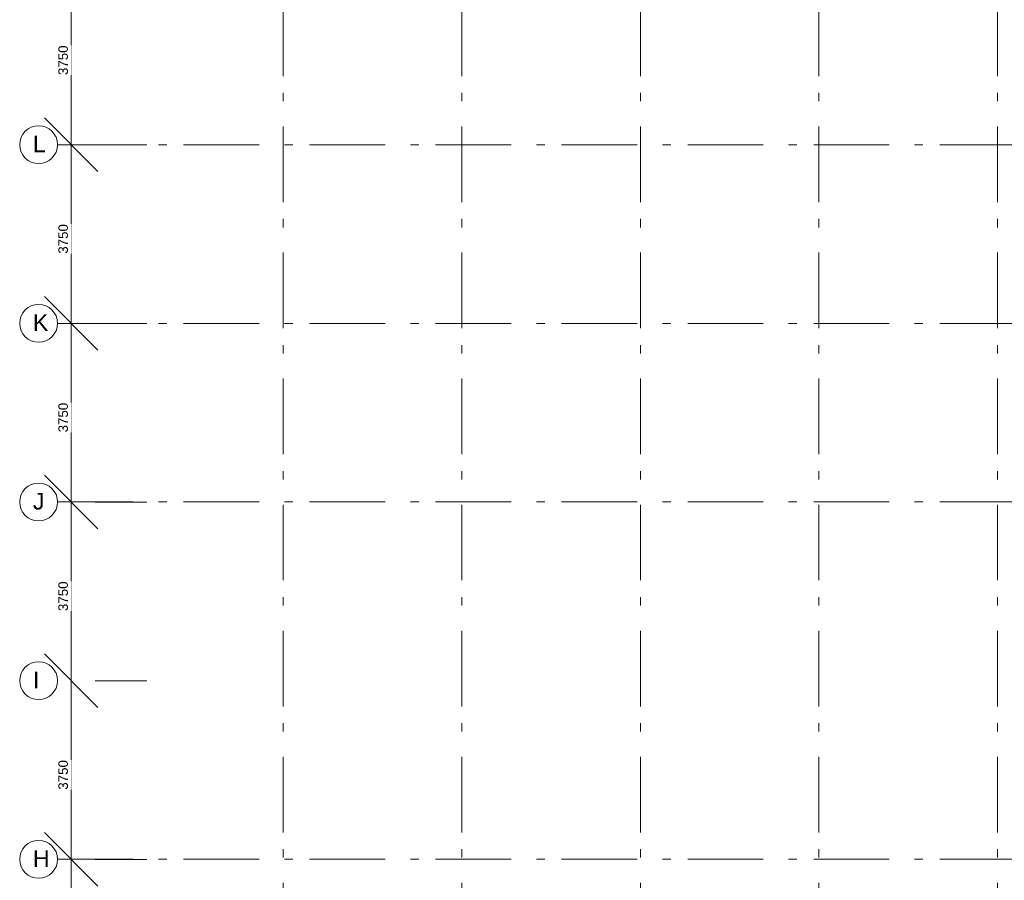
# Model space of a CAD drawing. Header units: millimetres. Extents: x -59728 to 53438, y 127740 to 210459.
# Tile 3 of 28: x -59728 to -39058, y 157266 to 175330. Entities that reach past the tile are written whole.
import ezdxf

# ---------------------------------------------------------------- set-up
doc = ezdxf.new("R2010")
doc.units = ezdxf.units.MM
doc.header["$LTSCALE"] = 2540
doc.header["$PDMODE"] = 1
doc.header["$PDSIZE"] = -2
doc.linetypes.add('STYLE_01', pattern=[0.033465, 0.025591, -0.003937, 0.0005, -0.003437])
doc.linetypes.add('STYLE_06', pattern=[1.04164, 0.625, -0.20828, 0.06943, -0.13893])
doc.layers.get('0').update_dxf_attribs({"lineweight": 18})
doc.layers.get('DEFPOINTS').update_dxf_attribs({"lineweight": 18})
for name, color, linetype, lineweight in [('ASSEN', 7, 'STYLE_01', 18), ('MATEN', 7, 'Continuous', 18), ('MUUR', 7, 'Continuous', 18), ('TEKST35', 7, 'Continuous', 18)]:
    doc.layers.add(name, color=color, linetype=linetype, lineweight=lineweight)
doc.styles.add('Arial', font='Arial')
doc.dimstyles.new('Arch', dxfattribs={"dimtxt": 199.818347, "dimasz": 1122.412109, "dimexe": 1587.5, "dimexo": 793.75, "dimgap": 1.5875, "dimtad": 1, "dimdec": 0, "dimzin": 11, "dimtxsty": 'Arial', "dimblk": 'VW_SLASH', "dimcen": 0, "dimdle": 1.5875, "dimadec": 0, "dimazin": 0, "dimtfac": 1, "dimtdec": 0, "dimtix": 1, "dimtmove": 0, "dimatfit": 0, "dimldrblk": 'VW_FILLEDARROW', "dimfxl": 0, "dimfrac": 2, "dimtolj": 1, "dimtzin": 11, "dimarcsym": 0})

# ---------------------------------------------------------------- blocks, each defined once
blk = doc.blocks.new('*D')
at = {"layer": 'DEFPOINTS', "color": 0, "lineweight": 0}
for p in [(-56254, 36169), (-56254, 32419), (-56254, 32419), (-55966, 32419), (-56254, 28669), (-56254, 28669), (-55966, 28669), (-56254, 24919), (-56254, 24919), (-55966, 24919), (-56254, 21169), (-56254, 21169), (-55966, 21169), (-56254, 17419), (-56254, 17419), (-55966, 17419), (-56254, 13669), (-56254, 13669), (-55966, 13669), (-56254, 9919), (-56254, 9919), (-55966, 9919), (-56254, 6169), (-56254, 6169), (-55966, 6169), (-56254, 2419), (-56254, 2419), (-55966, 2419), (-56254, -1331), (-56254, -1331), (-55966, -1331), (-56254, -5081), (-56254, -5081), (-55966, -5081), (-56254, -8831), (-56254, -8831), (-55966, -8831), (-56254, -12581), (-55966, -12581), (-1575, -12581), (-1575, -16331), (-1575, -16331), (-1288, -16331), (-1575, -20081), (-1575, -20081), (-1288, -20081), (-1575, -23831), (-1575, -23831), (-1288, -23831), (-1575, -27581), (-1575, -27581), (-1288, -27581), (-1575, -31331), (-1575, -31331), (-1288, -31331), (-1575, -35081), (-1575, -35081), (-1288, -35081), (-1575, -38831), (-1288, -38831)]:
    blk.add_point(p, dxfattribs=at)
at = {"layer": 'MATEN', "color": 0, "lineweight": -2}
for p, q in [((-55966, 36169), (-55966, 36963)), ((-55966, 32419), (-55966, 36169)), ((-55460, 36169), (-54379, 36169)), ((-55966, 32419), (-55966, 33213)), ((-55966, 28669), (-55966, 32419)), ((-55966, 31626), (-55966, 32419)), ((-55460, 32419), (-54379, 32419)), ((-55460, 32419), (-54379, 32419)), ((-55966, 28669), (-55966, 29463)), ((-55966, 24919), (-55966, 28669)), ((-55966, 27876), (-55966, 28669)), ((-55460, 28669), (-54379, 28669)), ((-55460, 28669), (-54379, 28669)), ((-55966, 24919), (-55966, 25713)), ((-55966, 21169), (-55966, 24919)), ((-55966, 24126), (-55966, 24919)), ((-55460, 24919), (-54379, 24919)), ((-55460, 24919), (-54379, 24919)), ((-55966, 21169), (-55966, 21963)), ((-55966, 17419), (-55966, 21169)), ((-55966, 20376), (-55966, 21169)), ((-55460, 21169), (-54379, 21169)), ((-55460, 21169), (-54379, 21169)), ((-55966, 17419), (-55966, 18213)), ((-55966, 13669), (-55966, 17419)), ((-55966, 16626), (-55966, 17419)), ((-55460, 17419), (-54379, 17419)), ((-55460, 17419), (-54379, 17419)), ((-55966, 13669), (-55966, 14463)), ((-55966, 9919), (-55966, 13669)), ((-55966, 12876), (-55966, 13669)), ((-55460, 13669), (-54379, 13669)), ((-55460, 13669), (-54379, 13669)), ((-55966, 9919), (-55966, 10713)), ((-55966, 6169), (-55966, 9919)), ((-55966, 9126), (-55966, 9919)), ((-55460, 9919), (-54379, 9919)), ((-55460, 9919), (-54379, 9919)), ((-55966, 6169), (-55966, 6963)), ((-55966, 2419), (-55966, 6169)), ((-55966, 5376), (-55966, 6169)), ((-55460, 6169), (-54379, 6169)), ((-55460, 6169), (-54379, 6169)), ((-55966, 2419), (-55966, 3213)), ((-55966, -1331), (-55966, 2419)), ((-55966, 1626), (-55966, 2419)), ((-55460, 2419), (-54379, 2419)), ((-55460, 2419), (-54379, 2419)), ((-55966, -1331), (-55966, -537)), ((-55966, -5081), (-55966, -1331)), ((-55966, -2124), (-55966, -1331)), ((-55460, -1331), (-54379, -1331)), ((-55460, -1331), (-54379, -1331)), ((-55966, -5081), (-55966, -4287)), ((-55966, -8831), (-55966, -5081)), ((-55966, -5874), (-55966, -5081)), ((-55460, -5081), (-54379, -5081)), ((-55460, -5081), (-54379, -5081)), ((-55966, -8831), (-55966, -8037)), ((-55966, -12581), (-55966, -8831)), ((-55966, -9624), (-55966, -8831)), ((-55460, -8831), (-54379, -8831)), ((-55460, -8831), (-54379, -8831)), ((-1288, -12581), (-1288, -11787)), ((-55966, -13374), (-55966, -12581)), ((-55460, -12581), (-54379, -12581)), ((-1288, -16331), (-1288, -12581)), ((-782, -12581), (300, -12581)), ((-1288, -16331), (-1288, -15537)), ((-1288, -20081), (-1288, -16331)), ((-1288, -17124), (-1288, -16331)), ((-782, -16331), (300, -16331)), ((-782, -16331), (300, -16331)), ((-1288, -20081), (-1288, -19287)), ((-1288, -23831), (-1288, -20081)), ((-1288, -20874), (-1288, -20081)), ((-782, -20081), (300, -20081)), ((-782, -20081), (300, -20081)), ((-1288, -23831), (-1288, -23037)), ((-1288, -27581), (-1288, -23831)), ((-1288, -24624), (-1288, -23831)), ((-782, -23831), (300, -23831)), ((-782, -23831), (300, -23831)), ((-1288, -27581), (-1288, -26787)), ((-1288, -31331), (-1288, -27581)), ((-1288, -28374), (-1288, -27581)), ((-782, -27581), (300, -27581)), ((-782, -27581), (300, -27581)), ((-1288, -31331), (-1288, -30537)), ((-1288, -35081), (-1288, -31331)), ((-1288, -32124), (-1288, -31331)), ((-782, -31331), (300, -31331)), ((-782, -31331), (300, -31331)), ((-1288, -35081), (-1288, -34287)), ((-1288, -38831), (-1288, -35081)), ((-1288, -35874), (-1288, -35081)), ((-782, -35081), (300, -35081)), ((-782, -35081), (300, -35081)), ((-1288, -39624), (-1288, -38831)), ((-782, -38831), (300, -38831))]:
    blk.add_line(p, q, dxfattribs=at)
at = {"layer": 'MATEN', "color": 0, "lineweight": 20}
for p, q in [((-55405, 35608), (-56527, 36731)), ((-55405, 31858), (-56527, 32981)), ((-56527, 32981), (-55405, 31858)), ((-55405, 28108), (-56527, 29231)), ((-56527, 29231), (-55405, 28108)), ((-55405, 24358), (-56527, 25481)), ((-56527, 25481), (-55405, 24358)), ((-55405, 20608), (-56527, 21731)), ((-56527, 21731), (-55405, 20608)), ((-55405, 16858), (-56527, 17981)), ((-56527, 17981), (-55405, 16858)), ((-55405, 13108), (-56527, 14231)), ((-56527, 14231), (-55405, 13108)), ((-55405, 9358), (-56527, 10481)), ((-56527, 10481), (-55405, 9358)), ((-55405, 5608), (-56527, 6731)), ((-56527, 6731), (-55405, 5608)), ((-55405, 1858), (-56527, 2981)), ((-56527, 2981), (-55405, 1858)), ((-55405, -1892), (-56527, -769)), ((-56527, -769), (-55405, -1892)), ((-55405, -5642), (-56527, -4519)), ((-56527, -4519), (-55405, -5642)), ((-55405, -9392), (-56527, -8269)), ((-56527, -8269), (-55405, -9392)), ((-56527, -12019), (-55405, -13142)), ((-726, -13142), (-1849, -12019)), ((-726, -16892), (-1849, -15769)), ((-1849, -15769), (-726, -16892)), ((-726, -20642), (-1849, -19519)), ((-1849, -19519), (-726, -20642)), ((-726, -24392), (-1849, -23269)), ((-1849, -23269), (-726, -24392)), ((-726, -28142), (-1849, -27019)), ((-1849, -27019), (-726, -28142)), ((-726, -31892), (-1849, -30769)), ((-1849, -30769), (-726, -31892)), ((-726, -35642), (-1849, -34519)), ((-1849, -34519), (-726, -35642)), ((-1849, -38269), (-726, -39392))]:
    blk.add_line(p, q, dxfattribs=at)
at = {"color": 0, "lineweight": -2}
for points in [[(-55966, 33881), (-55966, 34506), (-56287, 34506), (-56287, 33881)], [(-55966, 30131), (-55966, 30756), (-56287, 30756), (-56287, 30131)], [(-55966, 26381), (-55966, 27006), (-56287, 27006), (-56287, 26381)], [(-55966, 22631), (-55966, 23256), (-56287, 23256), (-56287, 22631)], [(-55966, 18881), (-55966, 19506), (-56287, 19506), (-56287, 18881)], [(-55966, 15131), (-55966, 15756), (-56287, 15756), (-56287, 15131)], [(-55966, 11381), (-55966, 12006), (-56287, 12006), (-56287, 11381)], [(-55966, 7631), (-55966, 8256), (-56287, 8256), (-56287, 7631)], [(-55966, 3881), (-55966, 4506), (-56287, 4506), (-56287, 3881)], [(-55966, 131), (-55966, 756), (-56287, 756), (-56287, 131)], [(-55966, -3619), (-55966, -2994), (-56287, -2994), (-56287, -3619)], [(-55966, -7369), (-55966, -6744), (-56287, -6744), (-56287, -7369)], [(-55966, -11119), (-55966, -10494), (-56287, -10494), (-56287, -11119)], [(-1288, -14869), (-1288, -14244), (-1608, -14244), (-1608, -14869)], [(-1288, -18619), (-1288, -17994), (-1608, -17994), (-1608, -18619)], [(-1288, -22369), (-1288, -21744), (-1608, -21744), (-1608, -22369)], [(-1288, -26119), (-1288, -25494), (-1608, -25494), (-1608, -26119)], [(-1288, -29869), (-1288, -29244), (-1608, -29244), (-1608, -29869)], [(-1288, -33619), (-1288, -32994), (-1608, -32994), (-1608, -33619)], [(-1288, -37369), (-1288, -36744), (-1608, -36744), (-1608, -37369)]]:
    blk.add_wipeout(points, dxfattribs=at).dxf.layer = 'MATEN'
at = {"layer": 'MATEN', "color": 0, "char_height": 199.8, "attachment_point": 1, "rotation": 90, "line_spacing_factor": 0.96736, "style": 'Arial'}
for insert in [(-56236, 33881), (-56236, 30131), (-56236, 26381), (-56236, 22631), (-56236, 18881), (-56236, 15131), (-56236, 11381), (-56236, 7631), (-56236, 3881), (-56236, 131), (-56236, -3619), (-56236, -7369), (-56236, -11119), (-1557, -14869), (-1557, -18619), (-1557, -22369), (-1557, -26119), (-1557, -29869), (-1557, -33619), (-1557, -37369)]:
    blk.add_mtext('3750', dxfattribs=dict(at, insert=insert))
blk = doc.blocks.new('VW_FILLEDARROW')
at = {"color": 0, "lineweight": -2}
blk.add_solid([(0, 0), (-0.002, 0), (-0.002, 0)], dxfattribs=at)
blk = doc.blocks.new('VW_SLASH')
at = {"color": 0, "linetype": 'ByBlock', "lineweight": -2}
blk.add_line((0, 0), (-1, 0), dxfattribs=at)
at = {"color": 0, "linetype": 'ByBlock', "lineweight": 20}
blk.add_line((-0.001, -0.001), (0.001, 0.001), dxfattribs=at)
blk = doc.blocks.new('Groep-23')
at = {"layer": 'ASSEN', "color": 0, "linetype": 'STYLE_06'}
for p, q in [((-51518.25, -14661.85), (-51518.25, 38800.47)), ((-47768.25, -14661.85), (-47768.25, 38800.47)), ((-44018.25, -14661.85), (-44018.25, 38800.47)), ((-40268.25, -14661.85), (-40268.25, 38800.47)), ((-36518.25, -14661.85), (-36518.25, 38800.47)), ((-56253.67, 2419.5), (53761.23, 2419.5)), ((-56253.67, -1330.5), (53761.23, -1330.5)), ((-56253.67, -5080.5), (53761.23, -5080.5)), ((-56253.67, -12580.5), (53761.23, -12580.5))]:
    blk.add_line(p, q, dxfattribs=at)
at = {"layer": 'MATEN', "color": 0}
for centre in [(-56650.92, 2419.5), (-56650.92, -1330.5), (-56650.92, -5080.5), (-56650.92, -8830.5), (-56650.92, -12580.5)]:
    blk.add_circle(centre, 397.25, dxfattribs=at)
at = {"layer": 'TEKST35', "color": 0, "char_height": 349.68, "attachment_point": 1, "line_spacing_factor": 0.96736, "style": 'Arial'}
for s, insert in [('L', (-56771.11, 2611.03)), ('K', (-56771.11, -1138.97)), ('J', (-56771.11, -4888.97)), ('I', (-56771.11, -8638.97)), ('H', (-56771.11, -12388.97))]:
    blk.add_mtext(s, dxfattribs=dict(at, insert=insert))
at = {"layer": 'MATEN', "color": 0}
dim = blk.add_linear_dim(base=(-55966.01, -12580.5), p1=(-56253.67, -8830.5), p2=(-56253.67, -12580.5), angle=90, dimstyle='Arch', override={"dimgap": 6.59992e-12, "dimdec": 1, "dimpost": '<>', "dimtxsty": 'Arial', "dimtmove": 2}, dxfattribs=at)
dim.commit()
dim.dimension.update_dxf_attribs({"geometry": '*D', "text_midpoint": (-55966.01, -10806.52), "dimtype": 160})
dim = blk.add_linear_dim(base=(-55966.01, -8830.5), p1=(-56253.67, -5080.5), p2=(-56253.67, -8830.5), angle=90, dimstyle='Arch', override={"dimgap": 7.47991e-12, "dimdec": 1, "dimpost": '<>', "dimtxsty": 'Arial', "dimtmove": 2}, dxfattribs=at)
dim.commit()
dim.dimension.update_dxf_attribs({"geometry": '*D', "text_midpoint": (-55966.01, -7056.52), "dimtype": 160})
dim = blk.add_linear_dim(base=(-55966.01, -5080.5), p1=(-56253.67, -1330.5), p2=(-56253.67, -5080.5), angle=90, dimstyle='Arch', override={"dimgap": 7.47991e-12, "dimdec": 1, "dimpost": '<>', "dimtxsty": 'Arial', "dimtmove": 2}, dxfattribs=at)
dim.commit()
dim.dimension.update_dxf_attribs({"geometry": '*D', "text_midpoint": (-55966.01, -3306.52), "dimtype": 160})
dim = blk.add_linear_dim(base=(-55966.01, -1330.5), p1=(-56253.67, 2419.5), p2=(-56253.67, -1330.5), angle=90, dimstyle='Arch', override={"dimgap": 8.3599e-12, "dimdec": 1, "dimpost": '<>', "dimtxsty": 'Arial', "dimtmove": 2}, dxfattribs=at)
dim.commit()
dim.dimension.update_dxf_attribs({"geometry": '*D', "text_midpoint": (-55966.01, 443.48), "dimtype": 160})
dim = blk.add_linear_dim(base=(-55966.01, 2419.5), p1=(-56253.67, 6169.5), p2=(-56253.67, 2419.5), angle=90, dimstyle='Arch', override={"dimgap": 8.3599e-12, "dimdec": 1, "dimpost": '<>', "dimtxsty": 'Arial', "dimtmove": 2}, dxfattribs=at)
dim.commit()
dim.dimension.update_dxf_attribs({"geometry": '*D', "text_midpoint": (-55966.01, 4193.48), "dimtype": 160})
dim = blk.add_linear_dim(base=(-55966.01, 6169.5), p1=(-56253.67, 9919.5), p2=(-56253.67, 6169.5), angle=90, dimstyle='Arch', override={"dimgap": 9.23989e-12, "dimdec": 1, "dimpost": '<>', "dimtxsty": 'Arial', "dimtmove": 2}, dxfattribs=at)
dim.commit()
dim.dimension.update_dxf_attribs({"geometry": '*D', "text_midpoint": (-55966.01, 7943.48), "dimtype": 160})
dim = blk.add_linear_dim(base=(-55966.01, 9919.5), p1=(-56253.67, 13669.5), p2=(-56253.67, 9919.5), angle=90, dimstyle='Arch', override={"dimgap": 9.23989e-12, "dimdec": 1, "dimpost": '<>', "dimtxsty": 'Arial', "dimtmove": 2}, dxfattribs=at)
dim.commit()
dim.dimension.update_dxf_attribs({"geometry": '*D', "text_midpoint": (-55966.01, 11693.48), "dimtype": 160})
dim = blk.add_linear_dim(base=(-55966.01, 13669.5), p1=(-56253.67, 17419.5), p2=(-56253.67, 13669.5), angle=90, dimstyle='Arch', override={"dimgap": 1.01199e-11, "dimdec": 1, "dimpost": '<>', "dimtxsty": 'Arial', "dimtmove": 2}, dxfattribs=at)
dim.commit()
dim.dimension.update_dxf_attribs({"geometry": '*D', "text_midpoint": (-55966.01, 15443.48), "dimtype": 160})
dim = blk.add_linear_dim(base=(-55966.01, 17419.5), p1=(-56253.67, 21169.5), p2=(-56253.67, 17419.5), angle=90, dimstyle='Arch', override={"dimgap": 1.01199e-11, "dimdec": 1, "dimpost": '<>', "dimtxsty": 'Arial', "dimtmove": 2}, dxfattribs=at)
dim.commit()
dim.dimension.update_dxf_attribs({"geometry": '*D', "text_midpoint": (-55966.01, 19193.48), "dimtype": 160})
dim = blk.add_linear_dim(base=(-55966.01, 21169.5), p1=(-56253.67, 24919.5), p2=(-56253.67, 21169.5), angle=90, dimstyle='Arch', override={"dimgap": 1.09999e-11, "dimdec": 1, "dimpost": '<>', "dimtxsty": 'Arial', "dimtmove": 2}, dxfattribs=at)
dim.commit()
dim.dimension.update_dxf_attribs({"geometry": '*D', "text_midpoint": (-55966.01, 22943.48), "dimtype": 160})
dim = blk.add_linear_dim(base=(-55966.01, 24919.5), p1=(-56253.67, 28669.5), p2=(-56253.67, 24919.5), angle=90, dimstyle='Arch', override={"dimgap": 1.09999e-11, "dimdec": 1, "dimpost": '<>', "dimtxsty": 'Arial', "dimtmove": 2}, dxfattribs=at)
dim.commit()
dim.dimension.update_dxf_attribs({"geometry": '*D', "text_midpoint": (-55966.01, 26693.48), "dimtype": 160})
dim = blk.add_linear_dim(base=(-55966.01, 28669.5), p1=(-56253.67, 32419.5), p2=(-56253.67, 28669.5), angle=90, dimstyle='Arch', override={"dimgap": 1.18799e-11, "dimdec": 1, "dimpost": '<>', "dimtxsty": 'Arial', "dimtmove": 2}, dxfattribs=at)
dim.commit()
dim.dimension.update_dxf_attribs({"geometry": '*D', "text_midpoint": (-55966.01, 30443.48), "dimtype": 160})
dim = blk.add_linear_dim(base=(-55966.01, 32419.5), p1=(-56253.67, 36169.5), p2=(-56253.67, 32419.5), angle=90, dimstyle='Arch', override={"dimgap": 1.18799e-11, "dimdec": 1, "dimpost": '<>', "dimtxsty": 'Arial', "dimtmove": 2}, dxfattribs=at)
dim.commit()
dim.dimension.update_dxf_attribs({"geometry": '*D', "text_midpoint": (-55966.01, 34193.48), "dimtype": 160})
dim = blk.add_linear_dim(base=(-1287.63, -38830.5), p1=(-1575.29, -35080.5), p2=(-1575.29, -38830.5), angle=90, dimstyle='Arch', override={"dimgap": 7.47991e-12, "dimdec": 1, "dimpost": '<>', "dimtxsty": 'Arial', "dimtmove": 2}, dxfattribs=at)
dim.commit()
dim.dimension.update_dxf_attribs({"geometry": '*D', "text_midpoint": (-1287.63, -37056.52), "dimtype": 160})
dim = blk.add_linear_dim(base=(-1287.63, -35080.5), p1=(-1575.29, -31330.5), p2=(-1575.29, -35080.5), angle=90, dimstyle='Arch', override={"dimgap": 7.47991e-12, "dimdec": 1, "dimpost": '<>', "dimtxsty": 'Arial', "dimtmove": 2}, dxfattribs=at)
dim.commit()
dim.dimension.update_dxf_attribs({"geometry": '*D', "text_midpoint": (-1287.63, -33306.52), "dimtype": 160})
dim = blk.add_linear_dim(base=(-1287.63, -31330.5), p1=(-1575.29, -27580.5), p2=(-1575.29, -31330.5), angle=90, dimstyle='Arch', override={"dimgap": 7.47991e-12, "dimdec": 1, "dimpost": '<>', "dimtxsty": 'Arial', "dimtmove": 2}, dxfattribs=at)
dim.commit()
dim.dimension.update_dxf_attribs({"geometry": '*D', "text_midpoint": (-1287.63, -29556.52), "dimtype": 160})
dim = blk.add_linear_dim(base=(-1287.63, -27580.5), p1=(-1575.29, -23830.5), p2=(-1575.29, -27580.5), angle=90, dimstyle='Arch', override={"dimgap": 7.47991e-12, "dimdec": 1, "dimpost": '<>', "dimtxsty": 'Arial', "dimtmove": 2}, dxfattribs=at)
dim.commit()
dim.dimension.update_dxf_attribs({"geometry": '*D', "text_midpoint": (-1287.63, -25806.52), "dimtype": 160})
dim = blk.add_linear_dim(base=(-1287.63, -23830.5), p1=(-1575.29, -20080.5), p2=(-1575.29, -23830.5), angle=90, dimstyle='Arch', override={"dimgap": 7.47991e-12, "dimdec": 1, "dimpost": '<>', "dimtxsty": 'Arial', "dimtmove": 2}, dxfattribs=at)
dim.commit()
dim.dimension.update_dxf_attribs({"geometry": '*D', "text_midpoint": (-1287.63, -22056.52), "dimtype": 160})
dim = blk.add_linear_dim(base=(-1287.63, -20080.5), p1=(-1575.29, -16330.5), p2=(-1575.29, -20080.5), angle=90, dimstyle='Arch', override={"dimgap": 7.47991e-12, "dimdec": 1, "dimpost": '<>', "dimtxsty": 'Arial', "dimtmove": 2}, dxfattribs=at)
dim.commit()
dim.dimension.update_dxf_attribs({"geometry": '*D', "text_midpoint": (-1287.63, -18306.52), "dimtype": 160})
dim = blk.add_linear_dim(base=(-1287.63, -16330.5), p1=(-1575.29, -12580.5), p2=(-1575.29, -16330.5), angle=90, dimstyle='Arch', override={"dimgap": 7.47991e-12, "dimdec": 1, "dimpost": '<>', "dimtxsty": 'Arial', "dimtmove": 2}, dxfattribs=at)
dim.commit()
dim.dimension.update_dxf_attribs({"geometry": '*D', "text_midpoint": (-1287.63, -14556.52), "dimtype": 160})

msp = doc.modelspace()

# ---------------------------------------------------------------- block references
at = {"layer": 'MUUR'}
msp.add_blockref('Groep-23', (-2680, 170287), dxfattribs=at)

doc.saveas('drawing.dxf')
